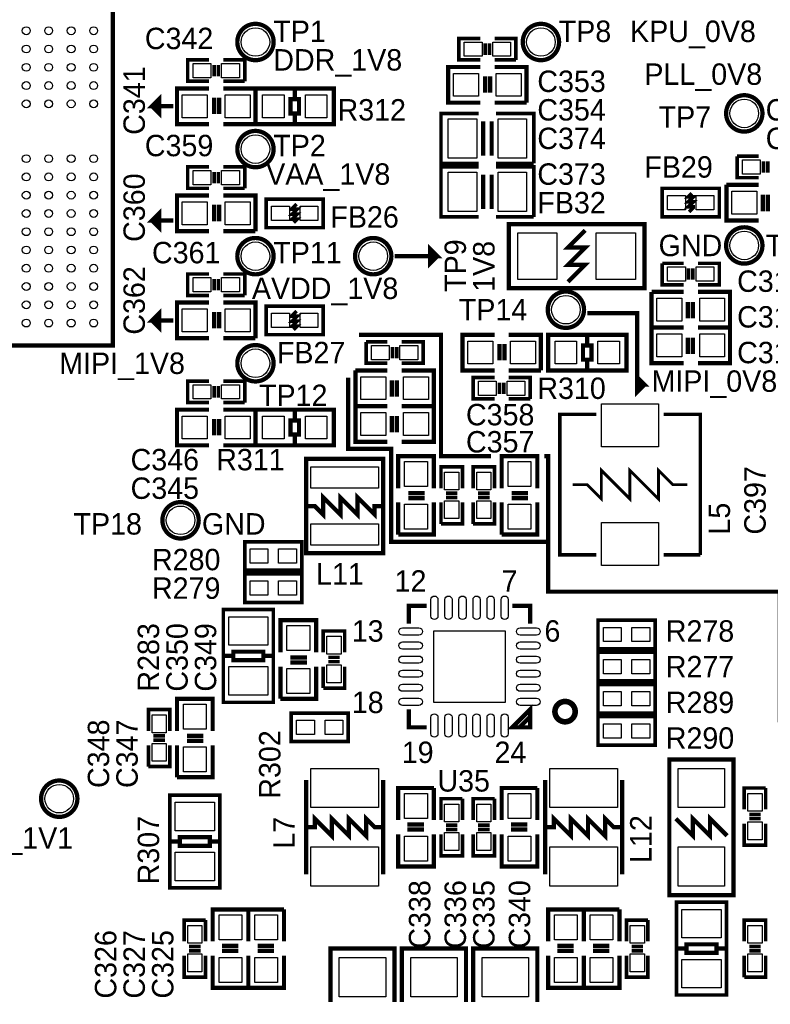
# Model space of a CAD drawing. Extents: x 0 to 83, y 0 to 145.
# Tile 3 of 9: x 37 to 63, y 20 to 55. Entities that reach past the tile are written whole.
import ezdxf

# ---------------------------------------------------------------- set-up
doc = ezdxf.new("R2010")
doc.units = 0
for name, color, linetype in [('BG_SILKSCREEN_TOP', 7, 'CONTINUOUS'), ('PG_SILKSCREEN_TOP', 7, 'CONTINUOUS'), ('PIN_TOP', 12, 'CONTINUOUS'), ('RD_SILKSCREEN_TOP', 7, 'CONTINUOUS')]:
    doc.layers.add(name, color=color, linetype=linetype)

msp = doc.modelspace()

# ---------------------------------------------------------------- linework, layer by layer
at = {"layer": 'BG_SILKSCREEN_TOP', "const_width": 0.1524}
for points in [[(42.164, 52.324), (41.402, 52.324), (41.656, 52.578), (41.656, 52.07), (41.402, 52.324)], [(42.164, 48.26), (41.402, 48.26), (41.656, 48.514), (41.656, 48.006), (41.402, 48.26)], [(50.038, 46.99), (51.562, 46.99), (51.308, 47.244), (51.308, 46.736), (51.562, 46.99)], [(42.164, 44.704), (41.402, 44.704), (41.656, 44.958), (41.656, 44.45), (41.402, 44.704)], [(56.896, 44.958), (58.674, 44.958), (58.674, 42.418), (58.928, 42.418), (58.674, 42.672), (58.674, 42.164), (58.928, 42.418)], [(48.768, 44.196), (51.689, 44.196), (51.689, 39.878), (53.467, 39.878)], [(55.372, 39.878), (55.499, 39.878), (55.499, 36.83), (49.911, 36.83), (49.911, 40.132), (48.387, 40.132), (48.387, 42.672)], [(55.499, 36.83), (55.499, 35.052), (63.754, 35.052), (63.754, 30.48), (65.659, 30.48), (65.659, 27.305), (70.231, 27.305), (70.231, 30.988), (67.564, 30.988), (67.564, 34.163), (63.754, 34.163)]]:
    msp.add_lwpolyline(points, dxfattribs=at)
at = {"layer": 'PG_SILKSCREEN_TOP'}
for points, const_width in [([(29.845, 43.815), (40.005, 43.815), (40.005, 59.055), (29.845, 59.055), (29.845, 43.815)], 0.1524), ([(53.086, 53.975), (52.324, 53.975), (52.324, 54.737), (53.086, 54.737)], 0.127), ([(53.594, 54.737), (54.356, 54.737), (54.356, 53.975)], 0.127), ([(53.2638, 54.1528), (53.2638, 54.5592)], 0.127), ([(53.4162, 54.1528), (53.4162, 54.5592)], 0.127), ([(43.434, 53.213), (42.672, 53.213), (42.672, 53.975), (43.434, 53.975)], 0.127), ([(43.942, 53.975), (44.704, 53.975), (44.704, 53.213)], 0.127), ([(54.356, 53.975), (53.594, 53.975)], 0.127), ([(43.6118, 53.3908), (43.6118, 53.7972)], 0.127), ([(43.7642, 53.3908), (43.7642, 53.7972)], 0.127), ([(53.086, 52.451), (51.943, 52.451), (51.943, 53.721), (53.086, 53.721)], 0.1524), ([(53.594, 53.721), (54.737, 53.721), (54.737, 52.451)], 0.1524), ([(44.704, 53.213), (43.942, 53.213)], 0.127), ([(53.2638, 52.8066), (53.2638, 53.3908)], 0.1524), ([(53.4416, 52.8066), (53.4416, 53.3908)], 0.1524), ([(43.434, 51.689), (42.291, 51.689), (42.291, 52.959), (43.434, 52.959)], 0.1524), ([(43.942, 52.959), (45.085, 52.959), (45.085, 51.689)], 0.1524), ([(47.879, 51.689), (45.085, 51.689), (45.085, 52.959), (47.879, 52.959), (47.879, 51.689)], 0.1524), ([(46.482, 52.578), (46.482, 52.959)], 0.1524), ([(43.6118, 52.0446), (43.6118, 52.6288)], 0.1524), ([(43.7896, 52.0446), (43.7896, 52.6288)], 0.1524), ([(46.482, 51.7398), (46.482, 52.07), (46.6344, 52.07), (46.6344, 52.578), (46.3296, 52.578), (46.3296, 52.07), (46.482, 52.07)], 0.1524), ([(54.737, 52.451), (53.594, 52.451)], 0.1524), ([(53.0352, 50.292), (51.689, 50.292), (51.689, 52.07), (53.0352, 52.07)], 0.127), ([(53.1876, 50.5714), (53.1876, 51.7906)], 0.1524), ([(53.4924, 50.5714), (53.4924, 51.7906)], 0.1524), ([(53.6448, 52.07), (54.991, 52.07), (54.991, 50.292)], 0.127), ([(45.085, 51.689), (43.942, 51.689)], 0.1524), ([(62.23, 50.546), (62.992, 50.546)], 0.127), ([(62.992, 49.784), (62.23, 49.784), (62.23, 50.546)], 0.127), ([(43.434, 49.403), (42.672, 49.403), (42.672, 50.165), (43.434, 50.165)], 0.127), ([(43.942, 50.165), (44.704, 50.165), (44.704, 49.403)], 0.127), ([(53.0352, 48.387), (51.689, 48.387), (51.689, 50.165), (53.0352, 50.165)], 0.127), ([(54.991, 50.292), (53.6448, 50.292)], 0.127), ([(53.6448, 50.165), (54.991, 50.165), (54.991, 48.387)], 0.127), ([(63.1698, 50.3682), (63.1698, 49.9618)], 0.127), ([(63.3222, 50.3682), (63.3222, 49.9618)], 0.127), ([(43.6118, 49.5808), (43.6118, 49.9872)], 0.127), ([(43.7642, 49.5808), (43.7642, 49.9872)], 0.127), ([(53.1876, 48.6664), (53.1876, 49.8856)], 0.1524), ([(53.4924, 48.6664), (53.4924, 49.8856)], 0.1524), ([(44.704, 49.403), (43.942, 49.403)], 0.127), ([(59.563, 49.403), (61.595, 49.403), (61.595, 48.387), (59.563, 48.387), (59.563, 49.403)], 0.127), ([(61.849, 49.53), (62.992, 49.53)], 0.1524), ([(62.992, 48.26), (61.849, 48.26), (61.849, 49.53)], 0.1524), ([(43.434, 47.879), (42.291, 47.879), (42.291, 49.149), (43.434, 49.149)], 0.1524), ([(43.942, 49.149), (45.085, 49.149), (45.085, 47.879)], 0.1524), ([(47.498, 48.006), (45.466, 48.006), (45.466, 49.022), (47.498, 49.022), (47.498, 48.006)], 0.127), ([(60.6171, 49.2252), (60.4901, 49.0982), (60.6679, 49.0982), (60.4901, 48.9204), (60.6679, 48.9204), (60.4901, 48.7426), (60.6679, 48.7426), (60.6679, 48.7172), (60.5155, 48.5648)], 0.127), ([(63.1444, 49.1744), (63.1444, 48.5902)], 0.1524), ([(63.3222, 49.1744), (63.3222, 48.5902)], 0.1524), ([(43.6118, 48.2346), (43.6118, 48.8188)], 0.1524), ([(43.7896, 48.2346), (43.7896, 48.8188)], 0.1524), ([(46.4439, 48.1838), (46.5709, 48.3108), (46.3931, 48.3108), (46.5709, 48.4886), (46.3931, 48.4886), (46.5709, 48.6664), (46.3931, 48.6664), (46.3931, 48.6918), (46.5455, 48.8442)], 0.127), ([(54.991, 48.387), (53.6448, 48.387)], 0.127), ([(58.928, 45.847), (54.102, 45.847), (54.102, 48.133), (58.928, 48.133), (58.928, 45.847)], 0.1524), ([(45.085, 47.879), (43.942, 47.879)], 0.1524), ([(56.2102, 46.0756), (56.8198, 46.6852), (56.2102, 46.6852), (56.8198, 47.2948), (56.2102, 47.2948), (56.8198, 47.9044)], 0.1524), ([(59.563, 46.736), (60.325, 46.736)], 0.127), ([(60.325, 45.974), (59.563, 45.974), (59.563, 46.736)], 0.127), ([(60.5028, 46.5582), (60.5028, 46.1518)], 0.127), ([(60.6552, 46.5582), (60.6552, 46.1518)], 0.127), ([(60.833, 46.736), (61.595, 46.736), (61.595, 45.974), (60.833, 45.974)], 0.127), ([(43.434, 45.593), (42.672, 45.593), (42.672, 46.355), (43.434, 46.355)], 0.127), ([(43.942, 46.355), (44.704, 46.355), (44.704, 45.593)], 0.127), ([(43.6118, 45.7708), (43.6118, 46.1772)], 0.127), ([(43.7642, 45.7708), (43.7642, 46.1772)], 0.127), ([(44.704, 45.593), (43.942, 45.593)], 0.127), ([(59.182, 45.72), (60.325, 45.72)], 0.1524), ([(60.325, 44.45), (59.182, 44.45), (59.182, 45.72)], 0.1524), ([(60.833, 45.72), (61.976, 45.72), (61.976, 44.45), (60.833, 44.45)], 0.1524), ([(43.434, 44.069), (42.291, 44.069), (42.291, 45.339), (43.434, 45.339)], 0.1524), ([(43.942, 45.339), (45.085, 45.339), (45.085, 44.069)], 0.1524), ([(47.498, 44.196), (45.466, 44.196), (45.466, 45.212), (47.498, 45.212), (47.498, 44.196)], 0.127), ([(60.4774, 45.3644), (60.4774, 44.7802)], 0.1524), ([(60.6552, 45.3644), (60.6552, 44.7802)], 0.1524), ([(43.6118, 44.4246), (43.6118, 45.0088)], 0.1524), ([(43.7896, 44.4246), (43.7896, 45.0088)], 0.1524), ([(46.4439, 44.3738), (46.5709, 44.5008), (46.3931, 44.5008), (46.5709, 44.6786), (46.3931, 44.6786), (46.5709, 44.8564), (46.3931, 44.8564), (46.3931, 44.8818), (46.5455, 45.0342)], 0.127), ([(59.182, 44.45), (60.325, 44.45)], 0.1524), ([(60.325, 43.18), (59.182, 43.18), (59.182, 44.45)], 0.1524), ([(60.833, 44.45), (61.976, 44.45), (61.976, 43.18), (60.833, 43.18)], 0.1524), ([(45.085, 44.069), (43.942, 44.069)], 0.1524), ([(53.594, 42.926), (52.451, 42.926), (52.451, 44.196), (53.594, 44.196)], 0.1524), ([(54.102, 44.196), (55.245, 44.196), (55.245, 42.926)], 0.1524), ([(58.293, 42.926), (55.499, 42.926), (55.499, 44.196), (58.293, 44.196), (58.293, 42.926)], 0.1524), ([(56.896, 43.815), (56.896, 44.196)], 0.1524), ([(60.4774, 44.0944), (60.4774, 43.5102)], 0.1524), ([(60.6552, 44.0944), (60.6552, 43.5102)], 0.1524), ([(49.022, 43.942), (49.784, 43.942)], 0.127), ([(49.784, 43.18), (49.022, 43.18), (49.022, 43.942)], 0.127), ([(49.9618, 43.7642), (49.9618, 43.3578)], 0.127), ([(50.1142, 43.7642), (50.1142, 43.3578)], 0.127), ([(50.292, 43.942), (51.054, 43.942), (51.054, 43.18), (50.292, 43.18)], 0.127), ([(53.7718, 43.2816), (53.7718, 43.8658)], 0.1524), ([(53.9496, 43.2816), (53.9496, 43.8658)], 0.1524), ([(56.896, 42.9768), (56.896, 43.307), (57.0484, 43.307), (57.0484, 43.815), (56.7436, 43.815), (56.7436, 43.307), (56.896, 43.307)], 0.1524), ([(48.641, 42.926), (49.784, 42.926)], 0.1524), ([(49.784, 41.656), (48.641, 41.656), (48.641, 42.926)], 0.1524), ([(50.292, 42.926), (51.435, 42.926), (51.435, 41.656), (50.292, 41.656)], 0.1524), ([(55.245, 42.926), (54.102, 42.926)], 0.1524), ([(43.434, 41.783), (42.672, 41.783), (42.672, 42.545), (43.434, 42.545)], 0.127), ([(43.6118, 41.9608), (43.6118, 42.3672)], 0.127), ([(43.7642, 41.9608), (43.7642, 42.3672)], 0.127), ([(43.942, 42.545), (44.704, 42.545), (44.704, 41.783)], 0.127), ([(49.9364, 42.5704), (49.9364, 41.9862)], 0.1524), ([(50.1142, 42.5704), (50.1142, 41.9862)], 0.1524), ([(53.594, 41.91), (52.832, 41.91), (52.832, 42.672), (53.594, 42.672)], 0.127), ([(53.7718, 42.0878), (53.7718, 42.4942)], 0.127), ([(53.9242, 42.0878), (53.9242, 42.4942)], 0.127), ([(54.102, 42.672), (54.864, 42.672), (54.864, 41.91)], 0.127), ([(44.704, 41.783), (43.942, 41.783)], 0.127), ([(48.641, 41.656), (49.784, 41.656)], 0.1524), ([(49.784, 40.386), (48.641, 40.386), (48.641, 41.656)], 0.1524), ([(50.292, 41.656), (51.435, 41.656), (51.435, 40.386), (50.292, 40.386)], 0.1524), ([(54.864, 41.91), (54.102, 41.91)], 0.127), ([(43.434, 40.259), (42.291, 40.259), (42.291, 41.529), (43.434, 41.529)], 0.1524), ([(43.942, 41.529), (45.085, 41.529), (45.085, 40.259)], 0.1524), ([(47.879, 40.259), (45.085, 40.259), (45.085, 41.529), (47.879, 41.529), (47.879, 40.259)], 0.1524), ([(46.482, 41.148), (46.482, 41.529)], 0.1524), ([(49.9364, 41.3004), (49.9364, 40.7162)], 0.1524), ([(50.1142, 41.3004), (50.1142, 40.7162)], 0.1524), ([(57.220104, 41.362122), (55.919878, 41.362122), (55.919878, 36.361878), (57.220104, 36.361878)], 0.127), ([(60.920122, 36.361878), (60.920122, 41.362122), (59.619896, 41.362122)], 0.127), ([(43.6118, 40.6146), (43.6118, 41.1988)], 0.1524), ([(43.7896, 40.6146), (43.7896, 41.1988)], 0.1524), ([(46.482, 40.3098), (46.482, 40.64), (46.6344, 40.64), (46.6344, 41.148), (46.3296, 41.148), (46.3296, 40.64), (46.482, 40.64)], 0.1524), ([(45.085, 40.259), (43.942, 40.259)], 0.1524), ([(50.165, 38.735), (50.165, 39.878), (51.435, 39.878), (51.435, 38.735)], 0.1524), ([(53.848, 38.735), (53.848, 39.878), (55.118, 39.878), (55.118, 38.735)], 0.1524), ([(49.6316, 36.4236), (49.6316, 39.7764), (46.8884, 39.7764), (46.8884, 36.4236), (49.6316, 36.4236)], 0.1524), ([(51.689, 38.735), (51.689, 39.497), (52.451, 39.497), (52.451, 38.735)], 0.127), ([(52.832, 38.735), (52.832, 39.497), (53.594, 39.497), (53.594, 38.735)], 0.127), ([(56.371998, 38.862), (56.888126, 38.862), (57.396126, 38.354), (57.396126, 39.37), (58.412126, 38.354), (58.412126, 39.37), (59.428126, 38.354)], 0.1016), ([(58.412126, 39.37), (59.428126, 38.354), (59.428126, 39.37), (59.936126, 38.862), (60.452, 38.862)], 0.1016), ([(46.8884, 38.1), (47.1932, 38.1), (47.498, 37.7952), (47.498, 38.4048), (48.1076, 37.7952), (48.1076, 38.4048), (48.7172, 37.7952), (48.7172, 38.4048), (49.3268, 37.7952), (49.3268, 38.1), (49.6316, 38.1)], 0.1524), ([(50.5206, 38.5572), (51.1048, 38.5572)], 0.1524), ([(51.8668, 38.5572), (52.2732, 38.5572)], 0.127), ([(53.0098, 38.5572), (53.4162, 38.5572)], 0.127), ([(54.2036, 38.5572), (54.7878, 38.5572)], 0.1524), ([(50.165, 37.084), (50.165, 38.227)], 0.1524), ([(51.435, 38.227), (51.435, 37.084), (50.165, 37.084)], 0.1524), ([(50.5206, 38.3794), (51.1048, 38.3794)], 0.1524), ([(51.689, 37.465), (51.689, 38.227)], 0.127), ([(52.451, 38.227), (52.451, 37.465), (51.689, 37.465)], 0.127), ([(51.8668, 38.4048), (52.2732, 38.4048)], 0.127), ([(52.832, 37.465), (52.832, 38.227)], 0.127), ([(53.594, 38.227), (53.594, 37.465), (52.832, 37.465)], 0.127), ([(53.0098, 38.4048), (53.4162, 38.4048)], 0.127), ([(53.848, 37.084), (53.848, 38.227)], 0.1524), ([(55.118, 38.227), (55.118, 37.084), (53.848, 37.084)], 0.1524), ([(54.2036, 38.3794), (54.7878, 38.3794)], 0.1524), ([(46.736, 35.814), (44.704, 35.814), (44.704, 36.83), (46.736, 36.83), (46.736, 35.814)], 0.127), ([(59.619896, 36.361878), (60.920122, 36.361878)], 0.127), ([(46.736, 34.671), (44.704, 34.671), (44.704, 35.687), (46.736, 35.687), (46.736, 34.671)], 0.127), ([(43.942, 31.115), (43.942, 34.417), (45.72, 34.417), (45.72, 31.115), (43.942, 31.115)], 0.127), ([(50.546, 33.909), (50.546, 34.544), (51.181, 34.544)], 0.1524), ([(54.229, 34.544), (54.864, 34.544), (54.864, 33.909)], 0.1524), ([(45.974, 32.893), (45.974, 34.036), (47.244, 34.036), (47.244, 32.893)], 0.1524), ([(59.309, 33.02), (57.277, 33.02), (57.277, 34.036), (59.309, 34.036), (59.309, 33.02)], 0.127), ([(47.498, 32.893), (47.498, 33.655), (48.26, 33.655), (48.26, 32.893)], 0.127), ([(44.2976, 32.6136), (45.3644, 32.6136), (45.3644, 32.9184), (44.2976, 32.9184), (44.2976, 32.6136)], 0.1524), ([(59.309, 31.877), (57.277, 31.877), (57.277, 32.893), (59.309, 32.893), (59.309, 31.877)], 0.127), ([(43.9674, 32.766), (44.2214, 32.766)], 0.1524), ([(45.4406, 32.766), (45.6946, 32.766)], 0.1524), ([(46.3296, 32.7152), (46.9138, 32.7152)], 0.1524), ([(46.3296, 32.5374), (46.9138, 32.5374)], 0.1524), ([(47.6758, 32.7152), (48.0822, 32.7152)], 0.127), ([(47.6758, 32.5628), (48.0822, 32.5628)], 0.127), ([(45.974, 31.242), (45.974, 32.385)], 0.1524), ([(47.244, 32.385), (47.244, 31.242), (45.974, 31.242)], 0.1524), ([(47.498, 31.623), (47.498, 32.385)], 0.127), ([(48.26, 32.385), (48.26, 31.623), (47.498, 31.623)], 0.127), ([(57.277, 31.75), (59.309, 31.75), (59.309, 30.734), (57.277, 30.734), (57.277, 31.75)], 0.127), ([(42.291, 30.099), (42.291, 31.242), (43.561, 31.242), (43.561, 30.099)], 0.1524), ([(41.275, 30.099), (41.275, 30.861), (42.037, 30.861), (42.037, 30.099)], 0.127), ([(51.181, 30.226), (50.546, 30.226), (50.546, 30.861)], 0.1524), ([(54.229, 30.226), (54.864, 30.226), (54.864, 30.861), (54.229, 30.226)], 0.1524), ([(46.355, 30.734), (48.387, 30.734), (48.387, 29.718), (46.355, 29.718), (46.355, 30.734)], 0.127), ([(54.864, 30.607), (54.483, 30.226)], 0.1524), ([(57.277, 30.607), (59.309, 30.607), (59.309, 29.591), (57.277, 29.591), (57.277, 30.607)], 0.127), ([(41.4528, 29.9212), (41.8592, 29.9212)], 0.127), ([(41.4528, 29.7688), (41.8592, 29.7688)], 0.127), ([(42.6466, 29.9212), (43.2308, 29.9212)], 0.1524), ([(42.6466, 29.7434), (43.2308, 29.7434)], 0.1524), ([(41.275, 28.829), (41.275, 29.591)], 0.127), ([(42.037, 29.591), (42.037, 28.829), (41.275, 28.829)], 0.127), ([(42.291, 28.448), (42.291, 29.591)], 0.1524), ([(43.561, 29.591), (43.561, 28.448), (42.291, 28.448)], 0.1524), ([(59.817, 24.257), (59.817, 29.083), (62.103, 29.083), (62.103, 24.257), (59.817, 24.257)], 0.1524), ([(46.8884, 28.3464), (46.8884, 24.9936)], 0.1524), ([(49.6316, 28.3464), (49.6316, 24.9936)], 0.1524), ([(55.3974, 28.3464), (55.3974, 24.9936)], 0.1524), ([(58.1406, 28.3464), (58.1406, 24.9936)], 0.1524), ([(50.165, 26.924), (50.165, 28.067), (51.435, 28.067)], 0.1524), ([(51.435, 28.067), (51.435, 26.924)], 0.1524), ([(53.848, 26.924), (53.848, 28.067), (55.118, 28.067)], 0.1524), ([(55.118, 28.067), (55.118, 26.924)], 0.1524), ([(62.484, 27.305), (62.484, 28.067), (63.246, 28.067)], 0.127), ([(63.246, 28.067), (63.246, 27.305)], 0.127), ([(42.037, 24.511), (42.037, 27.813), (43.815, 27.813), (43.815, 24.511), (42.037, 24.511)], 0.127), ([(51.689, 26.924), (51.689, 27.686), (52.451, 27.686)], 0.127), ([(52.451, 27.686), (52.451, 26.924)], 0.127), ([(52.832, 26.924), (52.832, 27.686), (53.594, 27.686)], 0.127), ([(53.594, 27.686), (53.594, 26.924)], 0.127), ([(49.6316, 26.67), (49.3268, 26.67), (49.022, 26.9748), (49.022, 26.3652), (48.4124, 26.9748), (48.4124, 26.3652), (47.8028, 26.9748), (47.8028, 26.3652), (47.1932, 26.9748), (47.1932, 26.67), (46.8884, 26.67)], 0.1524), ([(58.1406, 26.67), (57.8358, 26.67), (57.531, 26.9748), (57.531, 26.3652), (56.9214, 26.9748), (56.9214, 26.3652), (56.3118, 26.9748), (56.3118, 26.3652), (55.7022, 26.9748), (55.7022, 26.67), (55.3974, 26.67)], 0.1524), ([(60.0456, 26.9748), (60.6552, 26.3652), (60.6552, 26.9748), (61.2648, 26.3652), (61.2648, 26.9748), (61.8744, 26.3652)], 0.1524), ([(63.0682, 27.1272), (62.6618, 27.1272)], 0.127), ([(63.0682, 26.9748), (62.6618, 26.9748)], 0.127), ([(51.0794, 26.7716), (50.4952, 26.7716)], 0.1524), ([(51.0794, 26.5938), (50.4952, 26.5938)], 0.1524), ([(52.2732, 26.7462), (51.8668, 26.7462)], 0.127), ([(52.2732, 26.5938), (51.8668, 26.5938)], 0.127), ([(53.4162, 26.7462), (53.0098, 26.7462)], 0.127), ([(53.4162, 26.5938), (53.0098, 26.5938)], 0.127), ([(54.7624, 26.7716), (54.1782, 26.7716)], 0.1524), ([(54.7624, 26.5938), (54.1782, 26.5938)], 0.1524), ([(63.246, 26.797), (63.246, 26.035), (62.484, 26.035), (62.484, 26.797)], 0.127), ([(42.3926, 26.0096), (43.4594, 26.0096), (43.4594, 26.3144), (42.3926, 26.3144), (42.3926, 26.0096)], 0.1524), ([(51.435, 26.416), (51.435, 25.273), (50.165, 25.273), (50.165, 26.416)], 0.1524), ([(52.451, 26.416), (52.451, 25.654), (51.689, 25.654), (51.689, 26.416)], 0.127), ([(53.594, 26.416), (53.594, 25.654), (52.832, 25.654), (52.832, 26.416)], 0.127), ([(55.118, 26.416), (55.118, 25.273), (53.848, 25.273), (53.848, 26.416)], 0.1524), ([(42.0624, 26.162), (42.3164, 26.162)], 0.1524), ([(43.5356, 26.162), (43.7896, 26.162)], 0.1524), ([(43.561, 22.606), (43.561, 23.749), (44.831, 23.749)], 0.1524), ([(44.831, 23.749), (44.831, 22.606)], 0.1524), ([(44.831, 22.606), (44.831, 23.749), (46.101, 23.749)], 0.1524), ([(46.101, 23.749), (46.101, 22.606)], 0.1524), ([(55.499, 22.606), (55.499, 23.749), (56.769, 23.749)], 0.1524), ([(56.769, 23.749), (56.769, 22.606)], 0.1524), ([(56.769, 22.606), (56.769, 23.749), (58.039, 23.749)], 0.1524), ([(58.039, 23.749), (58.039, 22.606)], 0.1524), ([(61.849, 24.003), (61.849, 20.701), (60.071, 20.701), (60.071, 24.003), (61.849, 24.003)], 0.127), ([(42.545, 22.606), (42.545, 23.368), (43.307, 23.368)], 0.127), ([(43.307, 23.368), (43.307, 22.606)], 0.127), ([(58.293, 22.606), (58.293, 23.368), (59.055, 23.368)], 0.127), ([(59.055, 23.368), (59.055, 22.606)], 0.127), ([(62.484, 22.606), (62.484, 23.368), (63.246, 23.368), (63.246, 22.606)], 0.127), ([(43.1292, 22.4282), (42.7228, 22.4282)], 0.127), ([(44.4754, 22.4536), (43.8912, 22.4536)], 0.1524), ([(45.7454, 22.4536), (45.1612, 22.4536)], 0.1524), ([(47.752, 20.447), (47.752, 22.352), (50.038, 22.352), (50.038, 20.447)], 0.1524), ([(50.292, 20.447), (50.292, 22.352), (52.578, 22.352), (52.578, 20.447)], 0.1524), ([(52.832, 20.447), (52.832, 22.352), (55.118, 22.352), (55.118, 20.447)], 0.1524), ([(56.4134, 22.4536), (55.8292, 22.4536)], 0.1524), ([(57.6834, 22.4536), (57.0992, 22.4536)], 0.1524), ([(58.8772, 22.4282), (58.4708, 22.4282)], 0.127), ([(60.3504, 22.352), (60.0964, 22.352)], 0.1524), ([(61.4934, 22.5044), (60.4266, 22.5044), (60.4266, 22.1996), (61.4934, 22.1996), (61.4934, 22.5044)], 0.1524), ([(61.8236, 22.352), (61.5696, 22.352)], 0.1524), ([(62.6618, 22.4282), (63.0682, 22.4282)], 0.127), ([(43.307, 22.098), (43.307, 21.336), (42.545, 21.336), (42.545, 22.098)], 0.127), ([(43.1292, 22.2758), (42.7228, 22.2758)], 0.127), ([(44.831, 22.098), (44.831, 20.955), (43.561, 20.955), (43.561, 22.098)], 0.1524), ([(44.4754, 22.2758), (43.8912, 22.2758)], 0.1524), ([(46.101, 22.098), (46.101, 20.955), (44.831, 20.955), (44.831, 22.098)], 0.1524), ([(45.7454, 22.2758), (45.1612, 22.2758)], 0.1524), ([(56.769, 22.098), (56.769, 20.955), (55.499, 20.955), (55.499, 22.098)], 0.1524), ([(56.4134, 22.2758), (55.8292, 22.2758)], 0.1524), ([(58.039, 22.098), (58.039, 20.955), (56.769, 20.955), (56.769, 22.098)], 0.1524), ([(57.6834, 22.2758), (57.0992, 22.2758)], 0.1524), ([(59.055, 22.098), (59.055, 21.336), (58.293, 21.336), (58.293, 22.098)], 0.127), ([(58.8772, 22.2758), (58.4708, 22.2758)], 0.127), ([(62.484, 21.336), (62.484, 22.098)], 0.127), ([(63.246, 22.098), (63.246, 21.336), (62.484, 21.336)], 0.127), ([(62.6618, 22.2758), (63.0682, 22.2758)], 0.127)]:
    msp.add_lwpolyline(points, dxfattribs=dict(at, const_width=const_width))
for points, const_width in [([(45.731684, 54.61, 1), (44.438316, 54.61, 1), (45.731684, 54.61)], 0.1524), ([(55.891684, 54.61, 1), (54.598316, 54.61, 1), (55.891684, 54.61)], 0.1524), ([(63.130684, 52.07, 1), (61.837316, 52.07, 1), (63.130684, 52.07)], 0.1524), ([(45.731684, 50.8, 1), (44.438316, 50.8, 1), (45.731684, 50.8)], 0.1524), ([(63.130684, 47.371, 1), (61.837316, 47.371, 1), (63.130684, 47.371)], 0.1524), ([(45.731684, 46.99, 1), (44.438316, 46.99, 1), (45.731684, 46.99)], 0.1524), ([(49.922684, 46.99, 1), (48.629316, 46.99, 1), (49.922684, 46.99)], 0.1524), ([(56.780684, 45.085, 1), (55.487316, 45.085, 1), (56.780684, 45.085)], 0.1524), ([(45.731684, 43.18, 1), (44.438316, 43.18, 1), (45.731684, 43.18)], 0.1524), ([(43.064684, 37.592, 1), (41.771316, 37.592, 1), (43.064684, 37.592)], 0.1524), ([(56.465978, 30.785054, -1), (55.74411, 30.785054, -1), (56.465978, 30.785054)], 0.199898), ([(38.746684, 27.686, 1), (37.453316, 27.686, 1), (38.746684, 27.686)], 0.1524)]:
    msp.add_lwpolyline(points, format="xyb", dxfattribs=dict(at, const_width=const_width))
at = {"layer": 'PIN_TOP'}
for points in [[(53.1495, 54.61), (53.1495, 54.102), (52.5145, 54.102), (52.5145, 54.61)], [(54.1655, 54.61), (54.1655, 54.102), (53.5305, 54.102), (53.5305, 54.61)], [(43.4975, 53.848), (43.4975, 53.34), (42.8625, 53.34), (42.8625, 53.848)], [(44.5135, 53.848), (44.5135, 53.34), (43.8785, 53.34), (43.8785, 53.848)], [(53.0225, 53.4924), (53.0225, 52.6796), (52.1335, 52.6796), (52.1335, 53.4924)], [(54.5465, 53.4924), (54.5465, 52.6796), (53.6575, 52.6796), (53.6575, 53.4924)], [(43.3705, 52.7304), (43.3705, 51.9176), (42.4815, 51.9176), (42.4815, 52.7304)], [(44.8945, 52.7304), (44.8945, 51.9176), (44.0055, 51.9176), (44.0055, 52.7304)], [(46.101, 52.7304), (46.101, 51.9176), (45.339, 51.9176), (45.339, 52.7304)], [(47.625, 52.7304), (47.625, 51.9176), (46.863, 51.9176), (46.863, 52.7304)], [(52.959, 51.8795), (52.959, 50.4825), (51.943, 50.4825), (51.943, 51.8795)], [(54.737, 51.8795), (54.737, 50.4825), (53.721, 50.4825), (53.721, 51.8795)], [(62.4205, 49.911), (62.4205, 50.419), (63.0555, 50.419), (63.0555, 49.911)], [(43.4975, 50.038), (43.4975, 49.53), (42.8625, 49.53), (42.8625, 50.038)], [(44.5135, 50.038), (44.5135, 49.53), (43.8785, 49.53), (43.8785, 50.038)], [(52.959, 49.9745), (52.959, 48.5775), (51.943, 48.5775), (51.943, 49.9745)], [(54.737, 49.9745), (54.737, 48.5775), (53.721, 48.5775), (53.721, 49.9745)], [(59.7535, 48.641), (59.7535, 49.149), (60.3885, 49.149), (60.3885, 48.641)], [(60.7695, 48.641), (60.7695, 49.149), (61.4045, 49.149), (61.4045, 48.641)], [(62.0395, 48.4886), (62.0395, 49.3014), (62.9285, 49.3014), (62.9285, 48.4886)], [(43.3705, 48.9204), (43.3705, 48.1076), (42.4815, 48.1076), (42.4815, 48.9204)], [(44.8945, 48.9204), (44.8945, 48.1076), (44.0055, 48.1076), (44.0055, 48.9204)], [(46.2915, 48.768), (46.2915, 48.26), (45.6565, 48.26), (45.6565, 48.768)], [(47.3075, 48.768), (47.3075, 48.26), (46.6725, 48.26), (46.6725, 48.768)], [(55.8165, 47.8155), (55.8165, 46.1645), (54.4195, 46.1645), (54.4195, 47.8155)], [(58.6105, 47.8155), (58.6105, 46.1645), (57.2135, 46.1645), (57.2135, 47.8155)], [(59.7535, 46.101), (59.7535, 46.609), (60.3885, 46.609), (60.3885, 46.101)], [(60.7695, 46.101), (60.7695, 46.609), (61.4045, 46.609), (61.4045, 46.101)], [(43.4975, 46.228), (43.4975, 45.72), (42.8625, 45.72), (42.8625, 46.228)], [(44.5135, 46.228), (44.5135, 45.72), (43.8785, 45.72), (43.8785, 46.228)], [(59.3725, 44.6786), (59.3725, 45.4914), (60.2615, 45.4914), (60.2615, 44.6786)], [(60.8965, 44.6786), (60.8965, 45.4914), (61.7855, 45.4914), (61.7855, 44.6786)], [(43.3705, 45.1104), (43.3705, 44.2976), (42.4815, 44.2976), (42.4815, 45.1104)], [(44.8945, 45.1104), (44.8945, 44.2976), (44.0055, 44.2976), (44.0055, 45.1104)], [(46.2915, 44.958), (46.2915, 44.45), (45.6565, 44.45), (45.6565, 44.958)], [(47.3075, 44.958), (47.3075, 44.45), (46.6725, 44.45), (46.6725, 44.958)], [(59.3725, 43.4086), (59.3725, 44.2214), (60.2615, 44.2214), (60.2615, 43.4086)], [(60.8965, 43.4086), (60.8965, 44.2214), (61.7855, 44.2214), (61.7855, 43.4086)], [(49.2125, 43.307), (49.2125, 43.815), (49.8475, 43.815), (49.8475, 43.307)], [(50.2285, 43.307), (50.2285, 43.815), (50.8635, 43.815), (50.8635, 43.307)], [(53.5305, 43.9674), (53.5305, 43.1546), (52.6415, 43.1546), (52.6415, 43.9674)], [(55.0545, 43.9674), (55.0545, 43.1546), (54.1655, 43.1546), (54.1655, 43.9674)], [(56.515, 43.9674), (56.515, 43.1546), (55.753, 43.1546), (55.753, 43.9674)], [(58.039, 43.9674), (58.039, 43.1546), (57.277, 43.1546), (57.277, 43.9674)], [(43.4975, 42.418), (43.4975, 41.91), (42.8625, 41.91), (42.8625, 42.418)], [(44.5135, 42.418), (44.5135, 41.91), (43.8785, 41.91), (43.8785, 42.418)], [(48.8315, 41.8846), (48.8315, 42.6974), (49.7205, 42.6974), (49.7205, 41.8846)], [(50.3555, 41.8846), (50.3555, 42.6974), (51.2445, 42.6974), (51.2445, 41.8846)], [(53.6575, 42.545), (53.6575, 42.037), (53.0225, 42.037), (53.0225, 42.545)], [(54.6735, 42.545), (54.6735, 42.037), (54.0385, 42.037), (54.0385, 42.545)], [(57.404, 40.21201), (57.404, 41.73601), (59.436, 41.73601), (59.436, 40.21201)], [(48.8315, 40.6146), (48.8315, 41.4274), (49.7205, 41.4274), (49.7205, 40.6146)], [(50.3555, 40.6146), (50.3555, 41.4274), (51.2445, 41.4274), (51.2445, 40.6146)], [(43.3705, 41.3004), (43.3705, 40.4876), (42.4815, 40.4876), (42.4815, 41.3004)], [(44.8945, 41.3004), (44.8945, 40.4876), (44.0055, 40.4876), (44.0055, 41.3004)], [(46.101, 41.3004), (46.101, 40.4876), (45.339, 40.4876), (45.339, 41.3004)], [(47.625, 41.3004), (47.625, 40.4876), (46.863, 40.4876), (46.863, 41.3004)], [(51.2064, 38.7985), (50.3936, 38.7985), (50.3936, 39.6875), (51.2064, 39.6875)], [(54.8894, 38.7985), (54.0766, 38.7985), (54.0766, 39.6875), (54.8894, 39.6875)], [(49.4665, 38.735), (47.0535, 38.735), (47.0535, 39.497), (49.4665, 39.497)], [(52.324, 38.6715), (51.816, 38.6715), (51.816, 39.3065), (52.324, 39.3065)], [(53.467, 38.6715), (52.959, 38.6715), (52.959, 39.3065), (53.467, 39.3065)], [(52.324, 37.6555), (51.816, 37.6555), (51.816, 38.2905), (52.324, 38.2905)], [(53.467, 37.6555), (52.959, 37.6555), (52.959, 38.2905), (53.467, 38.2905)], [(51.2064, 37.2745), (50.3936, 37.2745), (50.3936, 38.1635), (51.2064, 38.1635)], [(54.8894, 37.2745), (54.0766, 37.2745), (54.0766, 38.1635), (54.8894, 38.1635)], [(57.404, 35.98799), (57.404, 37.51199), (59.436, 37.51199), (59.436, 35.98799)], [(49.4665, 36.703), (47.0535, 36.703), (47.0535, 37.465), (49.4665, 37.465)], [(45.5295, 36.576), (45.5295, 36.068), (44.8945, 36.068), (44.8945, 36.576)], [(46.5455, 36.576), (46.5455, 36.068), (45.9105, 36.068), (45.9105, 36.576)], [(45.5295, 35.433), (45.5295, 34.925), (44.8945, 34.925), (44.8945, 35.433)], [(46.5455, 35.433), (46.5455, 34.925), (45.9105, 34.925), (45.9105, 35.433)], [(45.5295, 33.147), (44.1325, 33.147), (44.1325, 34.163), (45.5295, 34.163)], [(47.0154, 32.9565), (46.2026, 32.9565), (46.2026, 33.8455), (47.0154, 33.8455)], [(53.975, 31.115), (51.435, 31.115), (51.435, 33.655), (53.975, 33.655)], [(58.1025, 33.782), (58.1025, 33.274), (57.4675, 33.274), (57.4675, 33.782)], [(59.1185, 33.782), (59.1185, 33.274), (58.4835, 33.274), (58.4835, 33.782)], [(48.133, 32.8295), (47.625, 32.8295), (47.625, 33.4645), (48.133, 33.4645)], [(58.1025, 32.639), (58.1025, 32.131), (57.4675, 32.131), (57.4675, 32.639)], [(59.1185, 32.639), (59.1185, 32.131), (58.4835, 32.131), (58.4835, 32.639)], [(45.5295, 31.369), (44.1325, 31.369), (44.1325, 32.385), (45.5295, 32.385)], [(47.0154, 31.4325), (46.2026, 31.4325), (46.2026, 32.3215), (47.0154, 32.3215)], [(48.133, 31.8135), (47.625, 31.8135), (47.625, 32.4485), (48.133, 32.4485)], [(57.4675, 30.988), (57.4675, 31.496), (58.1025, 31.496), (58.1025, 30.988)], [(58.4835, 30.988), (58.4835, 31.496), (59.1185, 31.496), (59.1185, 30.988)], [(43.3324, 30.1625), (42.5196, 30.1625), (42.5196, 31.0515), (43.3324, 31.0515)], [(41.91, 30.0355), (41.402, 30.0355), (41.402, 30.6705), (41.91, 30.6705)], [(46.5455, 29.972), (46.5455, 30.48), (47.1805, 30.48), (47.1805, 29.972)], [(47.5615, 29.972), (47.5615, 30.48), (48.1965, 30.48), (48.1965, 29.972)], [(57.4675, 29.845), (57.4675, 30.353), (58.1025, 30.353), (58.1025, 29.845)], [(58.4835, 29.845), (58.4835, 30.353), (59.1185, 30.353), (59.1185, 29.845)], [(41.91, 29.0195), (41.402, 29.0195), (41.402, 29.6545), (41.91, 29.6545)], [(43.3324, 28.6385), (42.5196, 28.6385), (42.5196, 29.5275), (43.3324, 29.5275)], [(47.0535, 28.7655), (49.4665, 28.7655), (49.4665, 27.3685), (47.0535, 27.3685)], [(55.5625, 28.7655), (57.9755, 28.7655), (57.9755, 27.3685), (55.5625, 27.3685)], [(61.7855, 27.3685), (60.1345, 27.3685), (60.1345, 28.7655), (61.7855, 28.7655)], [(50.3936, 27.8765), (51.2064, 27.8765), (51.2064, 26.9875), (50.3936, 26.9875)], [(54.0766, 27.8765), (54.8894, 27.8765), (54.8894, 26.9875), (54.0766, 26.9875)], [(62.611, 27.8765), (63.119, 27.8765), (63.119, 27.2415), (62.611, 27.2415)], [(43.6245, 26.543), (42.2275, 26.543), (42.2275, 27.559), (43.6245, 27.559)], [(51.816, 27.4955), (52.324, 27.4955), (52.324, 26.8605), (51.816, 26.8605)], [(52.959, 27.4955), (53.467, 27.4955), (53.467, 26.8605), (52.959, 26.8605)], [(62.611, 26.8605), (63.119, 26.8605), (63.119, 26.2255), (62.611, 26.2255)], [(50.3936, 26.3525), (51.2064, 26.3525), (51.2064, 25.4635), (50.3936, 25.4635)], [(51.816, 26.4795), (52.324, 26.4795), (52.324, 25.8445), (51.816, 25.8445)], [(52.959, 26.4795), (53.467, 26.4795), (53.467, 25.8445), (52.959, 25.8445)], [(54.0766, 26.3525), (54.8894, 26.3525), (54.8894, 25.4635), (54.0766, 25.4635)], [(47.0535, 25.9715), (49.4665, 25.9715), (49.4665, 24.5745), (47.0535, 24.5745)], [(55.5625, 25.9715), (57.9755, 25.9715), (57.9755, 24.5745), (55.5625, 24.5745)], [(61.7855, 24.5745), (60.1345, 24.5745), (60.1345, 25.9715), (61.7855, 25.9715)], [(43.6245, 24.765), (42.2275, 24.765), (42.2275, 25.781), (43.6245, 25.781)], [(43.7896, 23.5585), (44.6024, 23.5585), (44.6024, 22.6695), (43.7896, 22.6695)], [(45.0596, 23.5585), (45.8724, 23.5585), (45.8724, 22.6695), (45.0596, 22.6695)], [(55.7276, 23.5585), (56.5404, 23.5585), (56.5404, 22.6695), (55.7276, 22.6695)], [(56.9976, 23.5585), (57.8104, 23.5585), (57.8104, 22.6695), (56.9976, 22.6695)], [(60.2615, 23.749), (61.6585, 23.749), (61.6585, 22.733), (60.2615, 22.733)], [(42.672, 23.1775), (43.18, 23.1775), (43.18, 22.5425), (42.672, 22.5425)], [(58.42, 23.1775), (58.928, 23.1775), (58.928, 22.5425), (58.42, 22.5425)], [(63.119, 22.5425), (62.611, 22.5425), (62.611, 23.1775), (63.119, 23.1775)], [(42.672, 22.1615), (43.18, 22.1615), (43.18, 21.5265), (42.672, 21.5265)], [(58.42, 22.1615), (58.928, 22.1615), (58.928, 21.5265), (58.42, 21.5265)], [(63.119, 21.5265), (62.611, 21.5265), (62.611, 22.1615), (63.119, 22.1615)], [(43.7896, 22.0345), (44.6024, 22.0345), (44.6024, 21.1455), (43.7896, 21.1455)], [(45.0596, 22.0345), (45.8724, 22.0345), (45.8724, 21.1455), (45.0596, 21.1455)], [(49.7205, 20.6375), (48.0695, 20.6375), (48.0695, 22.0345), (49.7205, 22.0345)], [(52.2605, 20.6375), (50.6095, 20.6375), (50.6095, 22.0345), (52.2605, 22.0345)], [(54.8005, 20.6375), (53.1495, 20.6375), (53.1495, 22.0345), (54.8005, 22.0345)], [(55.7276, 22.0345), (56.5404, 22.0345), (56.5404, 21.1455), (55.7276, 21.1455)], [(56.9976, 22.0345), (57.8104, 22.0345), (57.8104, 21.1455), (56.9976, 21.1455)], [(60.2615, 21.971), (61.6585, 21.971), (61.6585, 20.955), (60.2615, 20.955)]]:
    msp.add_lwpolyline(points, close=True, dxfattribs=at)
for points in [[(51.582066, 34.771076), (51.582066, 34.186876, -1), (51.328066, 34.186876), (51.328066, 34.771076, -1)], [(52.081938, 34.771076), (52.081938, 34.186876, -1), (51.827938, 34.186876), (51.827938, 34.771076, -1)], [(52.582064, 34.771076), (52.582064, 34.186876, -1), (52.328064, 34.186876), (52.328064, 34.771076, -1)], [(53.08219, 34.771076), (53.08219, 34.186876, -1), (52.82819, 34.186876), (52.82819, 34.771076, -1)], [(53.582062, 34.771076), (53.582062, 34.186876, -1), (53.328062, 34.186876), (53.328062, 34.771076, -1)], [(54.082188, 34.771076), (54.082188, 34.186876, -1), (53.828188, 34.186876), (53.828188, 34.771076, -1)], [(50.318924, 33.762188), (50.903124, 33.762188, -1), (50.903124, 33.508188), (50.318924, 33.508188, -1)], [(54.506876, 33.761934), (55.091076, 33.761934, -1), (55.091076, 33.507934), (54.506876, 33.507934, -1)], [(50.318924, 33.262062), (50.903124, 33.262062, -1), (50.903124, 33.008062), (50.318924, 33.008062, -1)], [(54.506876, 33.262062), (55.091076, 33.262062, -1), (55.091076, 33.008062), (54.506876, 33.008062, -1)], [(50.318924, 32.76219), (50.903124, 32.76219, -1), (50.903124, 32.50819), (50.318924, 32.50819, -1)], [(54.506876, 32.761936), (55.091076, 32.761936, -1), (55.091076, 32.507936), (54.506876, 32.507936, -1)], [(50.318924, 32.262064), (50.903124, 32.262064, -1), (50.903124, 32.008064), (50.318924, 32.008064, -1)], [(54.506876, 32.26181), (55.091076, 32.26181, -1), (55.091076, 32.00781), (54.506876, 32.00781, -1)], [(50.318924, 31.761938), (50.903124, 31.761938, -1), (50.903124, 31.507938), (50.318924, 31.507938, -1)], [(54.506876, 31.761938), (55.091076, 31.761938, -1), (55.091076, 31.507938), (54.506876, 31.507938, -1)], [(50.318924, 31.262066), (50.903124, 31.262066, -1), (50.903124, 31.008066), (50.318924, 31.008066, -1)], [(54.506876, 31.261812), (55.091076, 31.261812, -1), (55.091076, 31.007812), (54.506876, 31.007812, -1)], [(51.581812, 30.583124), (51.581812, 29.998924, -1), (51.327812, 29.998924), (51.327812, 30.583124, -1)], [(52.081938, 30.583124), (52.081938, 29.998924, -1), (51.827938, 29.998924), (51.827938, 30.583124, -1)], [(52.58181, 30.583124), (52.58181, 29.998924, -1), (52.32781, 29.998924), (52.32781, 30.583124, -1)], [(53.081936, 30.583124), (53.081936, 29.998924, -1), (52.827936, 29.998924), (52.827936, 30.583124, -1)], [(53.582062, 30.583124), (53.582062, 29.998924, -1), (53.328062, 29.998924), (53.328062, 30.583124, -1)], [(54.081934, 30.583124), (54.081934, 29.998924, -1), (53.827934, 29.998924), (53.827934, 30.583124, -1)]]:
    msp.add_lwpolyline(points, format="xyb", close=True, dxfattribs=at)
for centre, radius in [((36.92525, 55.009796), 0.1397), ((37.72535, 55.009796), 0.1397), ((38.52545, 55.009796), 0.1397), ((39.32555, 55.009796), 0.1397), ((45.085, 54.61), 0.508), ((55.245, 54.61), 0.508), ((36.92525, 54.35981), 0.1397), ((37.72535, 54.35981), 0.1397), ((38.52545, 54.35981), 0.1397), ((39.32555, 54.35981), 0.1397), ((36.92525, 53.709824), 0.1397), ((37.72535, 53.709824), 0.1397), ((38.52545, 53.709824), 0.1397), ((39.32555, 53.709824), 0.1397), ((36.92525, 53.059838), 0.1397), ((37.72535, 53.059838), 0.1397), ((38.52545, 53.059838), 0.1397), ((39.32555, 53.059838), 0.1397), ((62.484, 52.07), 0.508), ((36.92525, 52.409852), 0.1397), ((37.72535, 52.409852), 0.1397), ((38.52545, 52.409852), 0.1397), ((39.32555, 52.409852), 0.1397), ((45.085, 50.8), 0.508), ((36.92525, 50.459894), 0.1397), ((37.72535, 50.459894), 0.1397), ((38.52545, 50.459894), 0.1397), ((39.32555, 50.459894), 0.1397), ((36.92525, 49.809908), 0.1397), ((37.72535, 49.809908), 0.1397), ((38.52545, 49.809908), 0.1397), ((39.32555, 49.809908), 0.1397), ((36.92525, 49.159922), 0.1397), ((37.72535, 49.159922), 0.1397), ((38.52545, 49.159922), 0.1397), ((39.32555, 49.159922), 0.1397), ((36.92525, 48.509936), 0.1397), ((37.72535, 48.509936), 0.1397), ((38.52545, 48.509936), 0.1397), ((39.32555, 48.509936), 0.1397), ((36.92525, 47.85995), 0.1397), ((37.72535, 47.85995), 0.1397), ((38.52545, 47.85995), 0.1397), ((39.32555, 47.85995), 0.1397), ((62.484, 47.371), 0.508), ((36.92525, 47.209964), 0.1397), ((37.72535, 47.209964), 0.1397), ((38.52545, 47.209964), 0.1397), ((39.32555, 47.209964), 0.1397), ((45.085, 46.99), 0.508), ((49.276, 46.99), 0.508), ((36.92525, 46.559978), 0.1397), ((37.72535, 46.559978), 0.1397), ((38.52545, 46.559978), 0.1397), ((39.32555, 46.559978), 0.1397), ((36.92525, 45.909992), 0.1397), ((37.72535, 45.909992), 0.1397), ((38.52545, 45.909992), 0.1397), ((39.32555, 45.909992), 0.1397), ((56.134, 45.085), 0.508), ((36.92525, 45.260006), 0.1397), ((37.72535, 45.260006), 0.1397), ((38.52545, 45.260006), 0.1397), ((39.32555, 45.260006), 0.1397), ((36.92525, 44.61002), 0.1397), ((37.72535, 44.61002), 0.1397), ((38.52545, 44.61002), 0.1397), ((39.32555, 44.61002), 0.1397), ((45.085, 43.18), 0.508), ((42.418, 37.592), 0.508), ((38.1, 27.686), 0.508)]:
    msp.add_circle(centre, radius, dxfattribs=at)

# ---------------------------------------------------------------- texts
at = {"layer": 'BG_SILKSCREEN_TOP'}
for s, p in [('KPU_0V8', (58.42, 54.61)), ('DDR_1V8', (45.72, 53.594)), ('PLL_0V8', (58.928, 53.086)), ('VAA_1V8', (45.466, 49.53)), ('GND', (59.436, 46.99)), ('AVDD_1V8', (44.958, 45.466)), ('MIPI_1V8', (38.1, 42.799)), ('MIPI_0V8', (59.182, 42.164)), ('GND', (43.18, 37.084)), ('VDDQ_1V1', (33.274, 25.908))]:
    msp.add_text(s, height=0.762, dxfattribs=at).set_placement(p)
msp.add_text('1V8', height=0.762, rotation=90, dxfattribs=at).set_placement((53.594, 45.72))
at = {"layer": 'PG_SILKSCREEN_TOP'}
for s, p in [('12', (50.038, 35.052)), ('7', (53.848, 35.052)), ('13', (48.514, 33.274)), ('6', (55.372, 33.274)), ('18', (48.514, 30.734)), ('19', (50.292, 28.956)), ('24', (53.594, 28.956))]:
    msp.add_text(s, height=0.762, dxfattribs=at).set_placement(p)
at = {"layer": 'RD_SILKSCREEN_TOP'}
for s, p in [('TP1', (45.72, 54.61)), ('TP8', (55.88, 54.61)), ('C342', (41.148, 54.356)), ('C353', (55.118, 52.832)), ('R312', (48.006, 51.816)), ('C354', (55.118, 51.816)), ('C365', (63.246, 51.816)), ('TP7', (59.436, 51.562)), ('C374', (55.118, 50.8)), ('C366', (63.246, 50.8)), ('C359', (41.148, 50.546)), ('TP2', (45.72, 50.546)), ('FB29', (58.928, 49.784)), ('C373', (55.118, 49.53)), ('FB32', (55.118, 48.514)), ('FB26', (47.752, 48.006)), ('TP20', (63.246, 46.99)), ('C361', (41.402, 46.736)), ('TP11', (45.72, 46.736)), ('C318', (62.23, 45.72)), ('TP14', (52.324, 44.704)), ('C319', (62.23, 44.45)), ('FB27', (45.847, 43.18)), ('C317', (62.23, 43.18)), ('TP12', (45.212, 41.656)), ('R310', (55.118, 41.91)), ('C358', (52.578, 40.9702)), ('C357', (52.578, 40.005)), ('C346', (40.64, 39.37)), ('R311', (43.688, 39.37)), ('C345', (40.64, 38.354)), ('TP18', (38.608, 37.084)), ('R280', (41.402, 35.814)), ('L11', (47.244, 35.306)), ('R279', (41.402, 34.798)), ('R278', (59.69, 33.274)), ('R277', (59.69, 32.004)), ('R289', (59.69, 30.734)), ('R290', (59.69, 29.464)), ('U35', (51.562, 27.94))]:
    msp.add_text(s, height=0.762, dxfattribs=at).set_placement(p)
for s, p in [('C341', (41.148, 51.308)), ('C360', (41.148, 47.498)), ('TP9', (52.578, 45.72)), ('C362', (41.148, 44.196)), ('C397', (63.246, 37.084)), ('L5', (61.976, 37.084)), ('R283', (41.656, 31.496)), ('C350', (42.672, 31.496)), ('C349', (43.688, 31.496)), ('C348', (39.878, 28.067)), ('C347', (40.894, 28.067)), ('R302', (45.974, 27.686)), ('R307', (41.656, 24.638)), ('L7', (46.482, 25.908)), ('L12', (59.182, 25.4)), ('C338', (51.308, 22.352)), ('C336', (52.578, 22.352)), ('C335', (53.594, 22.352)), ('C340', (54.864, 22.352)), ('C326', (40.132, 20.574)), ('C327', (41.148, 20.574)), ('C325', (42.164, 20.574))]:
    msp.add_text(s, height=0.762, rotation=90, dxfattribs=at).set_placement(p)

doc.saveas('drawing.dxf')
